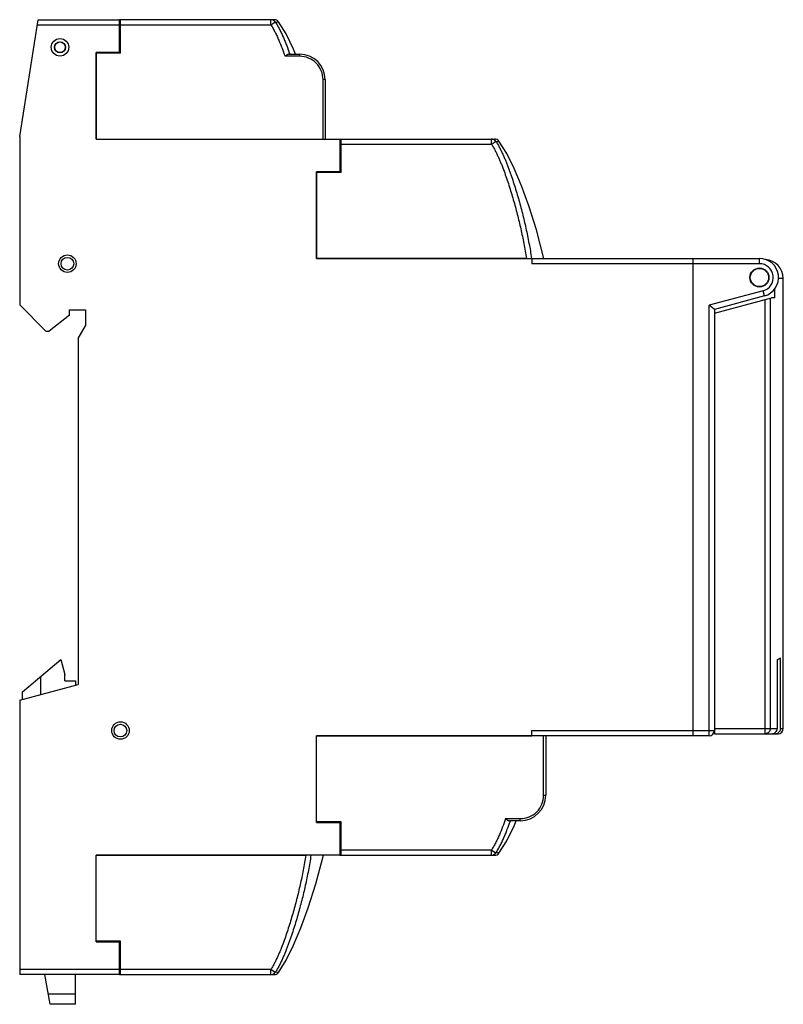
# Model space of a CAD drawing. Header units: millimetres. Extents: x 10.6 to 82.6, y 17.8 to 110.6.
import ezdxf

# ---------------------------------------------------------------- set-up
doc = ezdxf.new("R2010")
doc.units = ezdxf.units.MM
doc.header["$LTSCALE"] = 8.352382
for name, color, linetype in [('00_COMPONENTS_10', 7, 'CONTINUOUS'), ('00_COMPONENTS_11', 7, 'CONTINUOUS'), ('00_COMPONENTS_11_1', 7, 'CONTINUOUS'), ('00_COMPONENTS_13', 7, 'CONTINUOUS'), ('00_COMPONENTS_22', 7, 'CONTINUOUS'), ('00_COMPONENTS_25', 7, 'CONTINUOUS'), ('00_COMPONENTS_5', 7, 'CONTINUOUS'), ('00_COMPONENTS_58_1', 7, 'CONTINUOUS')]:
    doc.layers.add(name, color=color, linetype=linetype)

msp = doc.modelspace()

# ---------------------------------------------------------------- linework, layer by layer
at = {"layer": '00_COMPONENTS_10', "color": 7, "linetype": 'Continuous'}
for p, q in [((74.061, 88.123), (80.311, 88.123)), ((74.061, 43.123), (74.061, 88.123)), ((80.311, 87.623), (74.061, 87.623)), ((80.311, 87.623), (80.311, 88.123)), ((80.647, 85.068), (75.561, 83.705)), ((80.777, 84.585), (76.061, 83.321)), ((80.777, 84.585), (80.647, 85.068)), ((75.561, 43.123), (75.561, 83.705)), ((76.061, 83.321), (75.561, 83.705)), ((76.061, 83.321), (76.061, 82.976)), ((74.061, 43.623), (76.061, 43.623)), ((75.561, 43.123), (74.061, 43.123))]:
    msp.add_line(p, q, dxfattribs=at)
msp.add_circle((80.311, 86.323), 0.9, dxfattribs=at)
for centre, radius, start, end in [((80.311, 86.323), 1.8, 285, 90), ((80.311, 86.323), 1.3, 285.00073, 90.00146), ((75.561, 43.623), 0.5, 270, 360)]:
    msp.add_arc(centre, radius, start, end, dxfattribs=at)
at = {"layer": '00_COMPONENTS_11', "color": 7, "linetype": 'Continuous'}
for p, q in [((34.555, 110.623), (19.961, 110.623)), ((20.061, 107.473), (20.061, 110.623)), ((34.247, 110.123), (34.247, 110.623)), ((34.247, 110.123), (20.061, 110.123)), ((34.659, 110.405), (34.949, 110.432)), ((20.061, 109.273), (19.961, 109.273)), ((20.061, 108.873), (19.961, 108.873)), ((17.761, 107.473), (17.761, 99.373)), ((20.061, 107.473), (17.761, 107.473)), ((36.961, 107.173), (35.579, 107.173)), ((35.933, 107.373), (36.961, 107.373)), ((36.022, 107.408), (36.035, 107.373)), ((36.023, 107.408), (36.035, 107.373)), ((36.961, 107.173), (36.961, 107.373)), ((39.161, 99.373), (39.161, 104.973)), ((39.361, 104.973), (39.161, 104.973)), ((39.361, 104.973), (39.361, 99.373)), ((17.761, 99.373), (39.161, 99.373))]:
    msp.add_line(p, q, dxfattribs=at)
msp.add_lwpolyline([(36.581, 107.373), (36.376, 107.859), (35.679, 109.277), (34.949, 110.432)], dxfattribs=at)
for centre, radius, start, end in [((34.247, 110.126), 0.498, 63.82922, 89.9958), ((34.247, 110.126), 0.497, 62.0995, 63.83671), ((34.246, 110.124), 0.499, 34.23833, 62.0901), ((34.555, 110.123), 0.5, 38.05201, 90), ((36.961, 104.973), 2.4, 0, 90), ((36.961, 104.973), 2.2, 359.9999, 90.00026)]:
    msp.add_arc(centre, radius, start, end, dxfattribs=at)
for points, knots in [([(34.247, 110.123), (34.272, 110.142), (34.323, 110.176), (34.397, 110.226), (34.466, 110.273), (34.526, 110.315), (34.571, 110.345), (34.601, 110.366), (34.619, 110.378), (34.634, 110.389), (34.646, 110.396), (34.654, 110.401), (34.658, 110.404), (34.659, 110.405)], [0, 0, 0, 0, 0.187873, 0.369423, 0.537611, 0.686678, 0.811402, 0.863161, 0.907254, 0.943273, 0.970871, 0.989838, 1, 1, 1, 1]), ([(34.247, 110.124), (34.285, 110.069), (34.356, 109.958), (34.458, 109.786), (34.555, 109.611), (34.679, 109.372), (34.825, 109.067), (35.045, 108.571), (35.301, 107.941), (35.488, 107.43), (35.579, 107.173)], [0, 0, 0, 0, 0.061016, 0.122558, 0.184359, 0.246445, 0.371319, 0.496678, 0.748087, 1, 1, 1, 1]), ([(34.66, 110.406), (34.737, 110.293), (34.845, 110.116), (34.978, 109.875), (35.106, 109.632), (35.256, 109.322), (35.425, 108.946), (35.584, 108.565), (35.788, 108.054), (35.931, 107.667), (36.023, 107.408)], [0, 0, 0, 0, 0.124992, 0.187527, 0.250038, 0.375031, 0.500025, 0.625024, 0.750017, 1, 1, 1, 1]), ([(35.933, 107.373), (35.92, 107.373), (35.892, 107.369), (35.852, 107.355), (35.809, 107.333), (35.748, 107.297), (35.672, 107.243), (35.611, 107.197), (35.579, 107.173)], [0, 0, 0, 0, 0.094226, 0.199717, 0.316154, 0.442011, 0.714039, 1, 1, 1, 1])]:
    msp.add_open_spline(points, degree=3, knots=knots, dxfattribs=at)
at = {"layer": '00_COMPONENTS_11_1', "color": 7, "linetype": 'Continuous'}
for p, q in [((82.561, 86.223), (82.089, 86.223)), ((82.561, 43.823), (82.561, 86.223)), ((81.766, 84.423), (81.766, 85.333)), ((76.061, 82.976), (81.461, 84.423)), ((80.855, 43.323), (80.855, 84.261)), ((81.334, 84.389), (81.334, 43.823)), ((81.766, 84.423), (81.461, 84.423)), ((76.061, 82.976), (76.061, 43.323)), ((81.985, 50.291), (82.286, 50.465)), ((81.985, 50.291), (81.985, 43.823)), ((82.286, 43.823), (82.286, 50.465)), ((76.061, 43.823), (81.985, 43.823)), ((82.286, 43.823), (82.561, 43.823)), ((76.061, 43.323), (82.061, 43.323))]:
    msp.add_line(p, q, dxfattribs=at)
msp.add_circle((80.311, 86.323), 0.86, dxfattribs=at)
for centre, radius, start, end in [((80.761, 86.223), 1.8, 0, 86.21744), ((82.061, 43.823), 0.5, 270, 360), ((81.782, 43.833), 0.509, 270.01005, 296.13971), ((81.782, 43.83), 0.507, 296.18053, 300.67023)]:
    msp.add_arc(centre, radius, start, end, dxfattribs=at)
for points, knots in [([(81.334, 43.823), (81.334, 43.758), (81.309, 43.628), (81.203, 43.462), (81.044, 43.35), (80.917, 43.323), (80.855, 43.323)], [0, 0, 0, 0, 0.254832, 0.506815, 0.754806, 1, 1, 1, 1]), ([(81.475, 43.323), (81.541, 43.323), (81.674, 43.349), (81.843, 43.459), (81.958, 43.625), (81.985, 43.758), (81.985, 43.823)], [0, 0, 0, 0, 0.250112, 0.500104, 0.750068, 1, 1, 1, 1]), ([(82.286, 43.823), (82.286, 43.78), (82.275, 43.694), (82.225, 43.574), (82.146, 43.47), (82.078, 43.416), (82.041, 43.394)], [0, 0, 0, 0, 0.249932, 0.500044, 0.750021, 1, 1, 1, 1])]:
    msp.add_open_spline(points, degree=3, knots=knots, dxfattribs=at)
at = {"layer": '00_COMPONENTS_13', "color": 7, "linetype": 'Continuous'}
for p, q in [((40.761, 99.373), (55.355, 99.373)), ((40.861, 96.223), (40.861, 99.373)), ((55.047, 98.873), (55.047, 99.373)), ((55.047, 98.873), (40.861, 98.873)), ((55.459, 99.155), (55.749, 99.182)), ((40.861, 98.023), (40.761, 98.023)), ((40.785, 97.623), (40.761, 97.172)), ((40.861, 97.623), (40.761, 97.623)), ((38.561, 96.223), (38.561, 88.123)), ((40.861, 96.223), (38.561, 96.223)), ((40.714, 96.276), (40.711, 96.223)), ((58.333, 88.123), (38.561, 88.123)), ((17.761, 31.873), (37.533, 31.873)), ((17.761, 23.773), (17.761, 31.873)), ((20.061, 23.773), (17.761, 23.773)), ((19.911, 23.773), (19.914, 23.721)), ((20.061, 20.623), (20.061, 23.773)), ((19.961, 22.825), (19.985, 22.373)), ((20.061, 22.373), (19.961, 22.373)), ((20.061, 21.973), (19.961, 21.973)), ((19.961, 20.623), (34.555, 20.623)), ((20.061, 21.123), (34.247, 21.123)), ((34.247, 21.123), (34.659, 20.842)), ((34.247, 20.623), (34.247, 21.123)), ((34.247, 20.623), (34.255, 20.623)), ((34.596, 20.885), (34.659, 20.842)), ((34.949, 20.815), (34.659, 20.841))]:
    msp.add_line(p, q, dxfattribs=at)
for points in [[(59.996, 88.123), (59.293, 90.818), (58.571, 93.069), (57.867, 94.97), (57.178, 96.605), (56.482, 98.022), (55.749, 99.182)], [(34.949, 20.815), (35.682, 21.975), (36.378, 23.391), (37.067, 25.027), (37.771, 26.928), (38.493, 29.179), (39.196, 31.873)]]:
    msp.add_lwpolyline(points, dxfattribs=at)
for centre, radius, start, end in [((55.047, 98.876), 0.498, 62.09139, 89.99391), ((55.046, 98.874), 0.499, 34.23692, 62.08784), ((55.355, 98.873), 0.5, 38.05201, 90), ((34.247, 21.121), 0.497, 270.86398, 297.88406), ((34.246, 21.122), 0.499, 297.87696, 325.76199), ((34.555, 21.123), 0.5, 270, 321.94799)]:
    msp.add_arc(centre, radius, start, end, dxfattribs=at)
for points, knots in [([(55.047, 98.873), (55.072, 98.891), (55.123, 98.926), (55.197, 98.976), (55.266, 99.023), (55.326, 99.065), (55.371, 99.095), (55.401, 99.116), (55.419, 99.128), (55.434, 99.139), (55.446, 99.146), (55.453, 99.152), (55.457, 99.154), (55.459, 99.155)], [0, 0, 0, 0, 0.187971, 0.369404, 0.537585, 0.686706, 0.811404, 0.863179, 0.907258, 0.943276, 0.970886, 0.989849, 1, 1, 1, 1]), ([(55.047, 98.874), (55.08, 98.827), (55.142, 98.73), (55.231, 98.583), (55.316, 98.432), (55.425, 98.228), (55.555, 97.967), (55.701, 97.648), (55.841, 97.325), (56.02, 96.89), (56.231, 96.341), (56.469, 95.675), (56.693, 95.004), (56.904, 94.328), (57.172, 93.423), (57.481, 92.283), (57.812, 90.906), (58.102, 89.52), (58.264, 88.59), (58.333, 88.123)], [0, 0, 0, 0, 0.015134, 0.030406, 0.045729, 0.061108, 0.092038, 0.123131, 0.154294, 0.185499, 0.247999, 0.310585, 0.373216, 0.435881, 0.49857, 0.623971, 0.749378, 0.874747, 1, 1, 1, 1]), ([(55.46, 99.156), (55.528, 99.056), (55.624, 98.902), (55.742, 98.692), (55.856, 98.479), (55.991, 98.209), (56.143, 97.88), (56.287, 97.548), (56.425, 97.213), (56.558, 96.876), (56.686, 96.537), (56.81, 96.196), (56.969, 95.74), (57.16, 95.167), (57.376, 94.476), (57.648, 93.549), (57.962, 92.383), (58.298, 90.973), (58.59, 89.554), (58.751, 88.601), (58.821, 88.123)], [0, 0, 0, 0, 0.03125, 0.046885, 0.062516, 0.093767, 0.125016, 0.156269, 0.187522, 0.218772, 0.250021, 0.281272, 0.312522, 0.375021, 0.437521, 0.50002, 0.625016, 0.750012, 0.875007, 1, 1, 1, 1]), ([(37.533, 31.873), (37.464, 31.407), (37.302, 30.477), (37.012, 29.091), (36.681, 27.714), (36.372, 26.574), (36.104, 25.669), (35.893, 24.993), (35.669, 24.322), (35.432, 23.656), (35.22, 23.107), (35.041, 22.672), (34.901, 22.349), (34.755, 22.031), (34.6, 21.718), (34.433, 21.414), (34.312, 21.217), (34.247, 21.123)], [0, 0, 0, 0, 0.125249, 0.250614, 0.376019, 0.501417, 0.564105, 0.626769, 0.689398, 0.751984, 0.814481, 0.84569, 0.87685, 0.907935, 0.938861, 0.969564, 1, 1, 1, 1]), ([(38.021, 31.873), (37.951, 31.395), (37.83, 30.681), (37.644, 29.733), (37.442, 28.788), (37.162, 27.614), (36.848, 26.448), (36.576, 25.521), (36.36, 24.829), (36.169, 24.256), (36.01, 23.801), (35.886, 23.46), (35.758, 23.121), (35.625, 22.784), (35.487, 22.449), (35.343, 22.117), (35.191, 21.788), (35.056, 21.518), (34.942, 21.305), (34.824, 21.094), (34.728, 20.94), (34.66, 20.841)], [0, 0, 0, 0, 0.124999, 0.187502, 0.250001, 0.374994, 0.499989, 0.562488, 0.624987, 0.687485, 0.718734, 0.749984, 0.781233, 0.812482, 0.843734, 0.874987, 0.906234, 0.937483, 0.953115, 0.968752, 1, 1, 1, 1])]:
    msp.add_open_spline(points, degree=3, knots=knots, dxfattribs=at)
at = {"layer": '00_COMPONENTS_22', "color": 7, "linetype": 'Continuous'}
for p, q in [((10.821, 47.282), (14.446, 50.323)), ((14.446, 50.323), (14.821, 48.923)), ((12.521, 48.708), (12.521, 47.025)), ((14.821, 48.323), (14.821, 48.923)), ((14.821, 48.323), (15.821, 48.323)), ((15.821, 48.323), (15.821, 47.909)), ((10.821, 46.569), (10.821, 47.282)), ((13.421, 17.823), (12.927, 20.623)), ((15.821, 17.823), (15.821, 20.623)), ((13.247, 18.81), (15.821, 18.81)), ((15.821, 17.823), (13.421, 17.823))]:
    msp.add_line(p, q, dxfattribs=at)
at = {"layer": '00_COMPONENTS_25', "color": 7, "linetype": 'Continuous'}
for p, q in [((60.161, 43.123), (38.561, 43.123)), ((38.561, 35.023), (38.561, 43.123)), ((59.961, 37.523), (59.961, 43.123)), ((60.161, 43.123), (60.161, 37.523)), ((59.961, 37.523), (60.161, 37.523)), ((56.379, 35.323), (57.761, 35.323)), ((57.761, 35.123), (57.761, 35.323)), ((40.861, 35.023), (38.561, 35.023)), ((40.861, 31.873), (40.861, 35.023)), ((57.761, 35.123), (56.733, 35.123)), ((56.822, 35.089), (56.835, 35.123)), ((56.823, 35.089), (56.835, 35.123)), ((57.177, 34.639), (57.381, 35.123)), ((40.861, 33.623), (40.761, 33.623)), ((40.861, 33.223), (40.761, 33.223)), ((40.761, 31.873), (55.355, 31.873)), ((40.861, 32.373), (55.047, 32.373)), ((55.047, 32.373), (55.437, 32.107)), ((55.047, 31.873), (55.047, 32.373)), ((55.047, 31.873), (55.055, 31.873)), ((55.326, 32.183), (55.459, 32.091)), ((55.749, 32.065), (55.459, 32.091))]:
    msp.add_line(p, q, dxfattribs=at)
msp.add_lwpolyline([(55.749, 32.065), (56.48, 33.221), (57.177, 34.639)], dxfattribs=at)
for centre, radius, start, end in [((57.761, 37.523), 2.4, 270, 360), ((57.761, 37.523), 2.2, 269.99991, 0.00024), ((55.047, 32.371), 0.497, 270.86601, 297.88327), ((55.046, 32.372), 0.499, 297.87616, 325.75743), ((55.355, 32.373), 0.5, 270, 321.94799)]:
    msp.add_arc(centre, radius, start, end, dxfattribs=at)
for points, knots in [([(56.379, 35.323), (56.288, 35.067), (56.101, 34.556), (55.845, 33.926), (55.625, 33.43), (55.479, 33.125), (55.355, 32.887), (55.258, 32.711), (55.157, 32.539), (55.085, 32.427), (55.047, 32.373)], [0, 0, 0, 0, 0.251885, 0.50326, 0.628634, 0.753468, 0.815492, 0.877308, 0.938982, 1, 1, 1, 1]), ([(56.379, 35.323), (56.411, 35.3), (56.472, 35.254), (56.548, 35.2), (56.609, 35.164), (56.652, 35.142), (56.692, 35.128), (56.72, 35.123), (56.733, 35.123)], [0, 0, 0, 0, 0.285968, 0.558004, 0.683859, 0.800293, 0.905777, 1, 1, 1, 1]), ([(55.459, 32.091), (55.536, 32.205), (55.645, 32.381), (55.779, 32.621), (55.906, 32.865), (56.056, 33.174), (56.224, 33.551), (56.384, 33.932), (56.588, 34.443), (56.731, 34.83), (56.823, 35.089)], [0, 0, 0, 0, 0.124996, 0.187523, 0.250031, 0.375034, 0.500029, 0.625024, 0.750018, 1, 1, 1, 1])]:
    msp.add_open_spline(points, degree=3, knots=knots, dxfattribs=at)
at = {"layer": '00_COMPONENTS_5', "color": 7, "linetype": 'Continuous'}
for centre, radius in [((14.361, 108.023), 0.5), ((15.061, 87.623), 0.6), ((20.061, 43.623), 0.6)]:
    msp.add_circle(centre, radius, dxfattribs=at)
at = {"layer": '00_COMPONENTS_58_1', "color": 7, "linetype": 'Continuous'}
for p, q in [((10.561, 99.623), (12.303, 110.623)), ((12.303, 110.623), (19.961, 110.623)), ((19.961, 107.523), (19.961, 110.623)), ((19.961, 110.123), (12.224, 110.123)), ((17.761, 99.373), (17.761, 107.523)), ((19.961, 107.523), (17.761, 107.523)), ((10.561, 99.623), (10.561, 83.753)), ((17.761, 99.373), (40.761, 99.373)), ((40.761, 99.373), (40.761, 96.273)), ((38.561, 88.123), (38.561, 96.273)), ((40.761, 96.273), (38.561, 96.273)), ((38.561, 88.123), (74.061, 88.123)), ((58.861, 88.123), (58.861, 87.623)), ((74.061, 87.623), (58.861, 87.623)), ((74.061, 43.123), (74.061, 88.123)), ((13.041, 81.273), (10.561, 83.753)), ((15.261, 82.773), (13.341, 81.273)), ((15.261, 82.773), (15.261, 83.273)), ((15.261, 83.273), (16.761, 83.273)), ((16.761, 83.273), (16.761, 81.773)), ((16.061, 80.561), (16.761, 81.773)), ((13.041, 81.273), (13.341, 81.273)), ((16.061, 80.561), (16.061, 47.973)), ((10.561, 46.5), (16.061, 47.973)), ((10.561, 46.5), (10.561, 20.623)), ((58.861, 43.623), (74.061, 43.623)), ((58.861, 43.123), (58.861, 43.623)), ((38.561, 43.123), (58.861, 43.123)), ((38.561, 34.973), (38.561, 43.123)), ((74.061, 43.123), (60.161, 43.123)), ((38.561, 34.973), (40.761, 34.973)), ((40.761, 34.973), (40.761, 31.873)), ((40.761, 31.873), (17.761, 31.873)), ((17.761, 23.723), (17.761, 31.873)), ((17.761, 23.723), (19.961, 23.723)), ((19.961, 20.623), (19.961, 23.723)), ((10.561, 21.123), (19.961, 21.123)), ((19.961, 20.623), (10.561, 20.623))]:
    msp.add_line(p, q, dxfattribs=at)
for centre, radius in [((14.361, 108.023), 0.825), ((14.361, 108.023), 0.525), ((15.061, 87.623), 0.825), ((20.061, 43.623), 0.825)]:
    msp.add_circle(centre, radius, dxfattribs=at)

doc.saveas('drawing.dxf')
